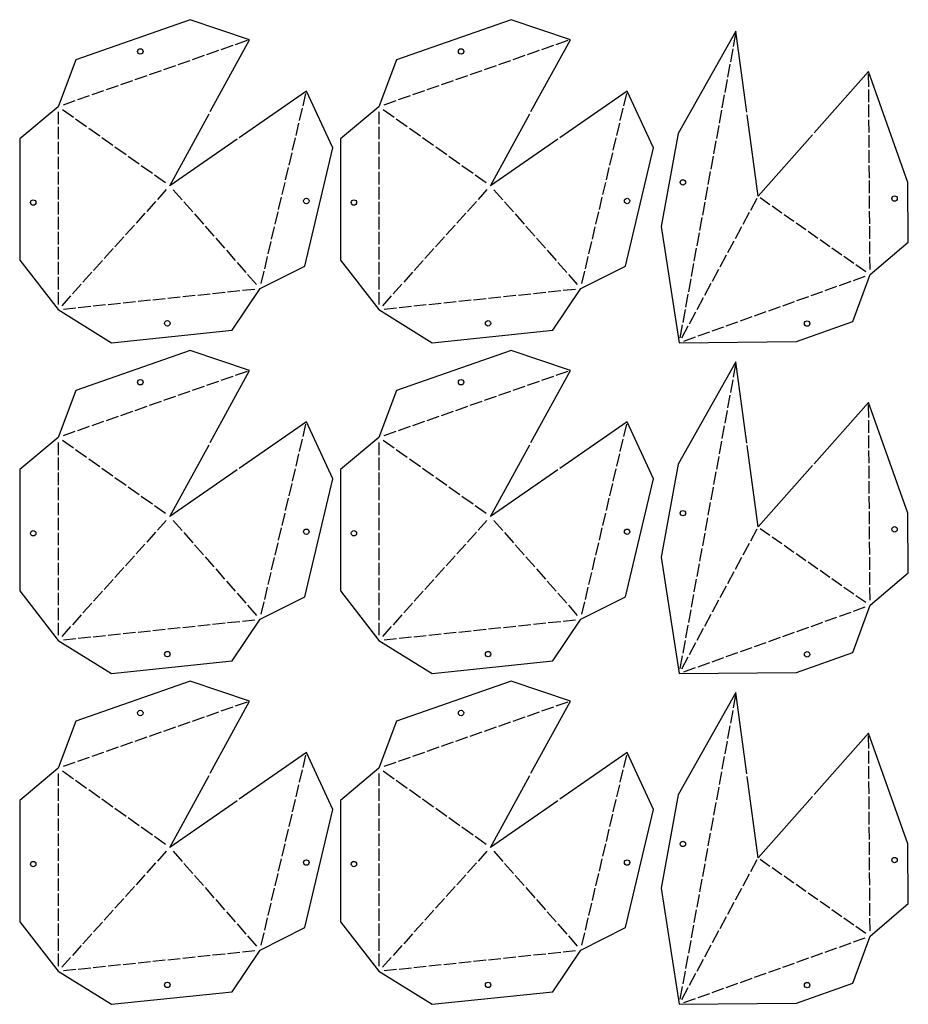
# Model space of a CAD drawing. Header units: millimetres. Extents: x 10 to 1452, y 10 to 2838.
# Tile 6 of 8: x 760 to 1452, y 1298 to 2065. Entities that reach past the tile are written whole.
import ezdxf

# ---------------------------------------------------------------- set-up
doc = ezdxf.new("R2010")
doc.units = ezdxf.units.MM
doc.layers.add('CUT', color=1, linetype='CONTINUOUS')

msp = doc.modelspace()

# ---------------------------------------------------------------- linework, layer by layer
at = {"layer": 'CUT'}
for p, q in [((936.893, 2048.75), (927.597, 2045.5)), ((1186.767, 2048.75), (1177.47, 2045.5)), ((1317.315, 2054.21), (1315.494, 2044.235)), ((914.524, 2040.929), (905.228, 2037.679)), ((925.709, 2044.84), (916.412, 2041.589)), ((1164.398, 2040.929), (1155.101, 2037.679)), ((1175.582, 2044.84), (1166.286, 2041.589)), ((1315.134, 2042.267), (1313.312, 2032.293)), ((892.156, 2033.109), (882.859, 2029.858)), ((903.34, 2037.019), (894.043, 2033.769)), ((1142.029, 2033.109), (1132.732, 2029.858)), ((1153.213, 2037.019), (1143.917, 2033.769)), ((869.787, 2025.288), (860.49, 2022.037)), ((880.971, 2029.198), (871.675, 2025.948)), ((1119.66, 2025.288), (1110.364, 2022.037)), ((1130.844, 2029.198), (1121.548, 2025.948)), ((1312.953, 2030.325), (1311.131, 2020.35)), ((847.418, 2017.467), (838.121, 2014.216)), ((858.602, 2021.377), (849.306, 2018.127)), ((1097.291, 2017.467), (1087.995, 2014.216)), ((1108.476, 2021.377), (1099.179, 2018.127)), ((1310.772, 2018.383), (1308.95, 2008.408)), ((1421.081, 2012.741), (1421.009, 2022.589)), ((825.049, 2009.646), (815.753, 2006.396)), ((836.233, 2013.556), (826.937, 2010.306)), ((1074.922, 2009.646), (1065.626, 2006.396)), ((1086.107, 2013.556), (1076.81, 2010.306)), ((1421.167, 2000.893), (1421.095, 2010.741)), ((802.68, 2001.825), (793.384, 1998.575)), ((813.865, 2005.735), (804.568, 2002.485)), ((980.413, 1997.944), (982.674, 2007.529)), ((1052.554, 2001.825), (1043.257, 1998.575)), ((1063.738, 2005.735), (1054.442, 2002.485)), ((1230.286, 1997.944), (1232.547, 2007.529)), ((1308.591, 2006.44), (1306.769, 1996.465)), ((801.487, 1988.828), (792.87, 1994.94)), ((977.693, 1986.412), (979.954, 1995.997)), ((1051.36, 1988.828), (1042.744, 1994.94)), ((1227.566, 1986.412), (1229.827, 1995.997)), ((1306.41, 1994.498), (1304.588, 1984.523)), ((1421.254, 1989.045), (1421.182, 1998.893)), ((789.61, 1993.255), (789.615, 1983.56)), ((811.735, 1981.558), (803.118, 1987.671)), ((1039.483, 1993.255), (1039.488, 1983.56)), ((1061.608, 1981.558), (1052.992, 1987.671)), ((1421.34, 1977.197), (1421.268, 1987.045)), ((789.616, 1981.56), (789.62, 1971.866)), ((821.983, 1974.289), (813.366, 1980.401)), ((974.973, 1974.88), (977.234, 1984.466)), ((1039.489, 1981.56), (1039.494, 1971.866)), ((1071.856, 1974.289), (1063.24, 1980.401)), ((1224.846, 1974.88), (1227.107, 1984.466)), ((1304.229, 1982.556), (1302.407, 1972.581)), ((832.231, 1967.02), (823.614, 1973.132)), ((972.253, 1963.348), (974.514, 1972.934)), ((1082.104, 1967.02), (1073.487, 1973.132)), ((1222.126, 1963.348), (1224.387, 1972.934)), ((1421.427, 1965.349), (1421.355, 1975.197)), ((789.621, 1969.866), (789.626, 1960.171)), ((842.479, 1959.75), (833.862, 1965.862)), ((1039.495, 1969.866), (1039.499, 1960.171)), ((1092.352, 1959.75), (1083.735, 1965.862)), ((1302.047, 1970.613), (1300.226, 1960.638)), ((1421.513, 1953.501), (1421.441, 1963.349)), ((789.627, 1958.171), (789.632, 1948.477)), ((852.727, 1952.481), (844.11, 1958.593)), ((969.533, 1951.816), (971.794, 1961.402)), ((1039.5, 1958.171), (1039.505, 1948.477)), ((1102.6, 1952.481), (1093.983, 1958.593)), ((1219.406, 1951.816), (1221.667, 1961.402)), ((1299.866, 1958.671), (1298.044, 1948.696)), ((862.974, 1945.211), (854.358, 1951.324)), ((966.813, 1940.285), (969.074, 1949.87)), ((1112.848, 1945.211), (1104.231, 1951.324)), ((1216.687, 1940.285), (1218.947, 1949.87)), ((1421.6, 1941.653), (1421.528, 1951.501)), ((789.633, 1946.477), (789.637, 1936.782)), ((873.222, 1937.942), (864.606, 1944.054)), ((1039.506, 1946.477), (1039.511, 1936.782)), ((1123.096, 1937.942), (1114.479, 1944.054)), ((1297.685, 1946.728), (1295.863, 1936.754)), ((789.638, 1934.782), (789.643, 1925.088)), ((873.808, 1932.655), (866.868, 1924.947)), ((879.128, 1932.625), (886.107, 1924.694)), ((964.093, 1928.753), (966.354, 1938.338)), ((1039.512, 1934.782), (1039.516, 1925.088)), ((1123.682, 1932.655), (1116.741, 1924.947)), ((1129.001, 1932.625), (1135.98, 1924.694)), ((1213.967, 1928.753), (1216.227, 1938.338)), ((1295.504, 1934.786), (1293.682, 1924.811)), ((1421.686, 1929.805), (1421.614, 1939.653)), ((961.373, 1917.221), (963.634, 1926.806)), ((1211.247, 1917.221), (1213.508, 1926.806)), ((1333.905, 1925.839), (1328.891, 1916.531)), ((1336.492, 1926.453), (1344.188, 1921.073)), ((1421.773, 1917.957), (1421.701, 1927.805)), ((789.644, 1923.088), (789.649, 1913.393)), ((865.53, 1923.461), (858.59, 1915.753)), ((887.428, 1923.193), (894.408, 1915.262)), ((1039.517, 1923.088), (1039.522, 1913.393)), ((1115.403, 1923.461), (1108.463, 1915.753)), ((1137.302, 1923.193), (1144.281, 1915.262)), ((1293.323, 1922.844), (1291.501, 1912.869)), ((1345.827, 1919.927), (1353.523, 1914.546)), ((789.65, 1911.393), (789.655, 1901.699)), ((857.251, 1914.266), (850.311, 1906.559)), ((895.729, 1913.761), (902.709, 1905.83)), ((958.653, 1905.689), (960.914, 1915.274)), ((1039.523, 1911.393), (1039.528, 1901.699)), ((1107.125, 1914.266), (1100.184, 1906.559)), ((1145.603, 1913.761), (1152.582, 1905.83)), ((1208.527, 1905.689), (1210.788, 1915.274)), ((1291.142, 1910.901), (1289.32, 1900.926)), ((1327.942, 1914.77), (1322.929, 1905.463)), ((1355.163, 1913.4), (1362.859, 1908.019)), ((1421.859, 1906.109), (1421.787, 1915.957)), ((848.973, 1905.072), (842.033, 1897.364)), ((904.03, 1904.329), (911.01, 1896.398)), ((955.934, 1894.157), (958.194, 1903.742)), ((1098.846, 1905.072), (1091.906, 1897.364)), ((1153.903, 1904.329), (1160.883, 1896.398)), ((1205.807, 1894.157), (1208.068, 1903.742)), ((1321.98, 1903.702), (1316.966, 1894.395)), ((1364.498, 1906.873), (1372.194, 1901.492)), ((1421.946, 1894.261), (1421.874, 1904.109)), ((789.656, 1899.699), (789.66, 1890.004)), ((840.694, 1895.878), (833.754, 1888.17)), ((912.331, 1894.897), (919.31, 1886.967)), ((1039.529, 1899.699), (1039.534, 1890.004)), ((1090.568, 1895.878), (1083.627, 1888.17)), ((1162.204, 1894.897), (1169.184, 1886.967)), ((1288.961, 1898.959), (1287.139, 1888.984)), ((1373.833, 1900.346), (1381.529, 1894.965)), ((789.661, 1888.004), (789.666, 1878.31)), ((832.416, 1886.684), (825.476, 1878.976)), ((953.214, 1882.625), (955.474, 1892.21)), ((1039.535, 1888.004), (1039.539, 1878.31)), ((1082.289, 1886.684), (1075.349, 1878.976)), ((1203.087, 1882.625), (1205.348, 1892.21)), ((1286.779, 1887.017), (1284.958, 1877.042)), ((1316.018, 1892.634), (1311.004, 1883.326)), ((1383.168, 1893.819), (1390.864, 1888.438)), ((1392.503, 1887.292), (1400.199, 1881.911)), ((1422.032, 1882.413), (1421.96, 1892.261)), ((920.632, 1885.465), (927.611, 1877.535)), ((950.494, 1871.093), (952.754, 1880.679)), ((1170.505, 1885.465), (1177.485, 1877.535)), ((1200.367, 1871.093), (1202.628, 1880.679)), ((1310.055, 1881.565), (1305.042, 1872.258)), ((1401.838, 1880.765), (1409.534, 1875.384)), ((1422.119, 1870.565), (1422.047, 1880.413)), ((789.667, 1876.31), (789.672, 1866.615)), ((824.137, 1877.49), (817.197, 1869.782)), ((928.933, 1876.033), (935.912, 1868.103)), ((1039.54, 1876.31), (1039.545, 1866.615)), ((1074.011, 1877.49), (1067.07, 1869.782)), ((1178.806, 1876.033), (1185.785, 1868.103)), ((1284.598, 1875.074), (1282.776, 1865.099)), ((1411.174, 1874.238), (1418.87, 1868.857)), ((789.673, 1864.615), (789.677, 1854.921)), ((815.859, 1868.295), (808.919, 1860.587)), ((937.233, 1866.601), (944.213, 1858.671)), ((947.774, 1859.561), (950.035, 1869.147)), ((1039.546, 1864.615), (1039.551, 1854.921)), ((1065.732, 1868.295), (1058.792, 1860.587)), ((1187.107, 1866.601), (1194.086, 1858.671)), ((1197.647, 1859.561), (1199.908, 1869.147)), ((1304.093, 1870.497), (1299.079, 1861.19)), ((1409.252, 1861.958), (1418.381, 1865.22)), ((807.58, 1859.101), (800.64, 1851.393)), ((1057.454, 1859.101), (1050.513, 1851.393)), ((1282.417, 1863.132), (1280.595, 1853.157)), ((1298.131, 1859.429), (1293.117, 1850.121)), ((1387.226, 1854.088), (1396.356, 1857.35)), ((1398.239, 1858.023), (1407.368, 1861.285)), ((789.678, 1852.921), (789.683, 1843.226)), ((799.302, 1849.907), (792.362, 1842.199)), ((875.08, 1848.16), (884.722, 1849.168)), ((886.711, 1849.376), (896.353, 1850.385)), ((898.342, 1850.593), (907.984, 1851.602)), ((909.973, 1851.81), (919.615, 1852.819)), ((921.604, 1853.027), (931.246, 1854.035)), ((933.235, 1854.243), (942.877, 1855.252)), ((1039.552, 1852.921), (1039.556, 1843.226)), ((1049.175, 1849.907), (1042.235, 1842.199)), ((1124.954, 1848.16), (1134.596, 1849.168)), ((1136.585, 1849.376), (1146.227, 1850.385)), ((1148.216, 1850.593), (1157.858, 1851.602)), ((1159.847, 1851.81), (1169.489, 1852.819)), ((1171.478, 1853.027), (1181.12, 1854.035)), ((1183.109, 1854.243), (1192.751, 1855.252)), ((1280.236, 1851.189), (1278.414, 1841.215)), ((1292.169, 1848.361), (1287.155, 1839.053)), ((1365.201, 1846.219), (1374.33, 1849.481)), ((1376.214, 1850.154), (1385.343, 1853.415)), ((793.663, 1839.643), (803.305, 1840.651)), ((805.294, 1840.859), (814.936, 1841.868)), ((816.925, 1842.076), (826.567, 1843.085)), ((828.556, 1843.293), (838.198, 1844.301)), ((840.187, 1844.51), (849.829, 1845.518)), ((851.818, 1845.726), (861.46, 1846.735)), ((863.449, 1846.943), (873.091, 1847.952)), ((1043.537, 1839.643), (1053.179, 1840.651)), ((1055.168, 1840.859), (1064.81, 1841.868)), ((1066.799, 1842.076), (1076.441, 1843.085)), ((1078.43, 1843.293), (1088.072, 1844.301)), ((1090.061, 1844.51), (1099.703, 1845.518)), ((1101.692, 1845.726), (1111.334, 1846.735)), ((1113.323, 1846.943), (1122.965, 1847.952)), ((1343.176, 1838.349), (1352.305, 1841.611)), ((1354.189, 1842.284), (1363.318, 1845.546)), ((1278.055, 1839.247), (1276.233, 1829.272)), ((1286.206, 1837.292), (1281.192, 1827.985)), ((1321.151, 1830.48), (1330.28, 1833.742)), ((1332.163, 1834.415), (1341.292, 1837.676)), ((1275.874, 1827.305), (1274.052, 1817.33)), ((1280.244, 1826.224), (1275.23, 1816.916)), ((1299.125, 1822.61), (1308.255, 1825.872)), ((1310.138, 1826.545), (1319.267, 1829.807)), ((1277.1, 1814.741), (1286.229, 1818.003)), ((1288.113, 1818.676), (1297.242, 1821.937)), ((1317.315, 1796.582), (1315.494, 1786.607)), ((925.709, 1787.212), (916.412, 1783.962)), ((936.893, 1791.122), (927.597, 1787.872)), ((1175.582, 1787.212), (1166.286, 1783.962)), ((1186.767, 1791.122), (1177.47, 1787.872)), ((903.34, 1779.391), (894.043, 1776.141)), ((914.524, 1783.302), (905.228, 1780.051)), ((1153.213, 1779.391), (1143.917, 1776.141)), ((1164.398, 1783.302), (1155.101, 1780.051)), ((1315.134, 1784.64), (1313.312, 1774.665)), ((880.971, 1771.57), (871.675, 1768.32)), ((892.156, 1775.481), (882.859, 1772.23)), ((1130.844, 1771.57), (1121.548, 1768.32)), ((1142.029, 1775.481), (1132.732, 1772.23)), ((1312.953, 1772.697), (1311.131, 1762.722)), ((869.787, 1767.66), (860.49, 1764.409)), ((1119.66, 1767.66), (1110.364, 1764.409)), ((1421.081, 1755.113), (1421.009, 1764.962)), ((847.418, 1759.839), (838.121, 1756.589)), ((858.602, 1763.749), (849.306, 1760.499)), ((1097.291, 1759.839), (1087.995, 1756.589)), ((1108.476, 1763.749), (1099.179, 1760.499)), ((1310.772, 1760.755), (1308.95, 1750.78)), ((825.049, 1752.018), (815.753, 1748.768)), ((836.233, 1755.929), (826.937, 1752.678)), ((980.413, 1740.316), (982.674, 1749.902)), ((1074.922, 1752.018), (1065.626, 1748.768)), ((1086.107, 1755.929), (1076.81, 1752.678)), ((1230.286, 1740.316), (1232.547, 1749.902)), ((1308.591, 1748.813), (1306.769, 1738.838)), ((1421.167, 1743.265), (1421.095, 1753.114)), ((802.68, 1744.197), (793.384, 1740.947)), ((813.865, 1748.108), (804.568, 1744.857)), ((1052.554, 1744.197), (1043.257, 1740.947)), ((1063.738, 1748.108), (1054.442, 1744.857)), ((1421.254, 1731.417), (1421.182, 1741.266)), ((789.61, 1735.627), (789.615, 1725.932)), ((801.487, 1731.2), (792.87, 1737.312)), ((977.693, 1728.784), (979.954, 1738.37)), ((1039.483, 1735.627), (1039.488, 1725.932)), ((1051.36, 1731.2), (1042.744, 1737.312)), ((1227.566, 1728.784), (1229.827, 1738.37)), ((1306.41, 1736.87), (1304.588, 1726.895)), ((811.735, 1723.931), (803.118, 1730.043)), ((974.973, 1717.252), (977.234, 1726.838)), ((1061.608, 1723.931), (1052.992, 1730.043)), ((1224.846, 1717.252), (1227.107, 1726.838)), ((1421.34, 1719.569), (1421.268, 1729.418)), ((789.616, 1723.932), (789.62, 1714.238)), ((821.983, 1716.661), (813.366, 1722.773)), ((1039.489, 1723.932), (1039.494, 1714.238)), ((1071.856, 1716.661), (1063.24, 1722.773)), ((1304.229, 1724.928), (1302.407, 1714.953)), ((789.621, 1712.238), (789.626, 1702.543)), ((832.231, 1709.392), (823.614, 1715.504)), ((972.253, 1705.721), (974.514, 1715.306)), ((1039.495, 1712.238), (1039.499, 1702.543)), ((1082.104, 1709.392), (1073.487, 1715.504)), ((1222.126, 1705.721), (1224.387, 1715.306)), ((1302.047, 1712.985), (1300.226, 1703.01)), ((1421.427, 1707.721), (1421.355, 1717.57)), ((842.479, 1702.122), (833.862, 1708.235)), ((969.533, 1694.189), (971.794, 1703.774)), ((1092.352, 1702.122), (1083.735, 1708.235)), ((1219.406, 1694.189), (1221.667, 1703.774)), ((1421.513, 1695.873), (1421.441, 1705.722)), ((789.627, 1700.543), (789.632, 1690.849)), ((852.727, 1694.853), (844.11, 1700.965)), ((1039.5, 1700.543), (1039.505, 1690.849)), ((1102.6, 1694.853), (1093.983, 1700.965)), ((1299.866, 1701.043), (1298.044, 1691.068)), ((789.633, 1688.849), (789.637, 1679.154)), ((862.974, 1687.583), (854.358, 1693.696)), ((966.813, 1682.657), (969.074, 1692.242)), ((1039.506, 1688.849), (1039.511, 1679.154)), ((1112.848, 1687.583), (1104.231, 1693.696)), ((1216.687, 1682.657), (1218.947, 1692.242)), ((1297.685, 1689.101), (1295.863, 1679.126)), ((1421.6, 1684.025), (1421.528, 1693.874)), ((873.222, 1680.314), (864.606, 1686.426)), ((964.093, 1671.125), (966.354, 1680.71)), ((1123.096, 1680.314), (1114.479, 1686.426)), ((1213.967, 1671.125), (1216.227, 1680.71)), ((1421.686, 1672.177), (1421.614, 1682.026)), ((789.638, 1677.154), (789.643, 1667.46)), ((873.808, 1675.027), (866.868, 1667.319)), ((879.128, 1674.997), (886.107, 1667.066)), ((1039.512, 1677.154), (1039.516, 1667.46)), ((1123.682, 1675.027), (1116.741, 1667.319)), ((1129.001, 1674.997), (1135.98, 1667.066)), ((1295.504, 1677.158), (1293.682, 1667.183)), ((789.644, 1665.46), (789.649, 1655.765)), ((865.53, 1665.833), (858.59, 1658.125)), ((887.428, 1665.565), (894.408, 1657.634)), ((961.373, 1659.593), (963.634, 1669.178)), ((1039.517, 1665.46), (1039.522, 1655.765)), ((1115.403, 1665.833), (1108.463, 1658.125)), ((1137.302, 1665.565), (1144.281, 1657.634)), ((1211.247, 1659.593), (1213.508, 1669.178)), ((1293.323, 1665.216), (1291.501, 1655.241)), ((1333.905, 1668.211), (1328.891, 1658.903)), ((1336.492, 1668.826), (1344.188, 1663.445)), ((1421.773, 1660.329), (1421.701, 1670.178)), ((857.251, 1656.639), (850.311, 1648.931)), ((958.653, 1648.061), (960.914, 1657.646)), ((1107.125, 1656.639), (1100.184, 1648.931)), ((1208.527, 1648.061), (1210.788, 1657.646)), ((1327.942, 1657.143), (1322.929, 1647.835)), ((1345.827, 1662.299), (1353.523, 1656.918)), ((1421.859, 1648.481), (1421.787, 1658.33)), ((789.65, 1653.765), (789.655, 1644.071)), ((895.729, 1656.133), (902.709, 1648.203)), ((1039.523, 1653.765), (1039.528, 1644.071)), ((1145.603, 1656.133), (1152.582, 1648.203)), ((1291.142, 1653.274), (1289.32, 1643.299)), ((1355.163, 1655.772), (1362.859, 1650.391)), ((1364.498, 1649.245), (1372.194, 1643.864)), ((789.656, 1642.071), (789.66, 1632.376)), ((848.973, 1647.444), (842.033, 1639.736)), ((904.03, 1646.701), (911.01, 1638.771)), ((955.934, 1636.529), (958.194, 1646.114)), ((1039.529, 1642.071), (1039.534, 1632.376)), ((1098.846, 1647.444), (1091.906, 1639.736)), ((1153.903, 1646.701), (1160.883, 1638.771)), ((1205.807, 1636.529), (1208.068, 1646.114)), ((1288.961, 1641.331), (1287.139, 1631.356)), ((1321.98, 1646.074), (1316.966, 1636.767)), ((1373.833, 1642.718), (1381.529, 1637.337)), ((1421.946, 1636.633), (1421.874, 1646.482)), ((840.694, 1638.25), (833.754, 1630.542)), ((912.331, 1637.269), (919.31, 1629.339)), ((953.214, 1624.997), (955.474, 1634.583)), ((1090.568, 1638.25), (1083.627, 1630.542)), ((1162.204, 1637.269), (1169.184, 1629.339)), ((1203.087, 1624.997), (1205.348, 1634.583)), ((1316.018, 1635.006), (1311.004, 1625.698)), ((1383.168, 1636.191), (1390.864, 1630.81)), ((1422.032, 1624.785), (1421.96, 1634.634)), ((789.661, 1630.376), (789.666, 1620.682)), ((832.416, 1629.056), (825.476, 1621.348)), ((920.632, 1627.837), (927.611, 1619.907)), ((1039.535, 1630.376), (1039.539, 1620.682)), ((1082.289, 1629.056), (1075.349, 1621.348)), ((1170.505, 1627.837), (1177.485, 1619.907)), ((1286.779, 1629.389), (1284.958, 1619.414)), ((1392.503, 1629.664), (1400.199, 1624.283)), ((789.667, 1618.682), (789.672, 1608.988)), ((824.137, 1619.862), (817.197, 1612.154)), ((928.933, 1618.405), (935.912, 1610.475)), ((950.494, 1613.465), (952.754, 1623.051)), ((1039.54, 1618.682), (1039.545, 1608.988)), ((1074.011, 1619.862), (1067.07, 1612.154)), ((1178.806, 1618.405), (1185.785, 1610.475)), ((1200.367, 1613.465), (1202.628, 1623.051)), ((1310.055, 1623.938), (1305.042, 1614.63)), ((1401.838, 1623.137), (1409.534, 1617.757)), ((1422.119, 1612.937), (1422.047, 1622.786)), ((815.859, 1610.668), (808.919, 1602.96)), ((947.774, 1601.933), (950.035, 1611.519)), ((1065.732, 1610.668), (1058.792, 1602.96)), ((1197.647, 1601.933), (1199.908, 1611.519)), ((1284.598, 1617.446), (1282.776, 1607.471)), ((1304.093, 1612.869), (1299.079, 1603.562)), ((1411.174, 1616.61), (1418.87, 1611.23)), ((789.673, 1606.988), (789.677, 1597.293)), ((937.233, 1608.974), (944.213, 1601.043)), ((1039.546, 1606.988), (1039.551, 1597.293)), ((1187.107, 1608.974), (1194.086, 1601.043)), ((1282.417, 1605.504), (1280.595, 1595.529)), ((1398.239, 1600.395), (1407.368, 1603.657)), ((1409.252, 1604.33), (1418.381, 1607.592)), ((789.678, 1595.293), (789.683, 1585.599)), ((807.58, 1601.473), (800.64, 1593.765)), ((909.973, 1594.182), (919.615, 1595.191)), ((921.604, 1595.399), (931.246, 1596.407)), ((933.235, 1596.615), (942.877, 1597.624)), ((1039.552, 1595.293), (1039.556, 1585.599)), ((1057.454, 1601.473), (1050.513, 1593.765)), ((1159.847, 1594.182), (1169.489, 1595.191)), ((1171.478, 1595.399), (1181.12, 1596.407)), ((1183.109, 1596.615), (1192.751, 1597.624)), ((1298.131, 1601.801), (1293.117, 1592.494)), ((1376.214, 1592.526), (1385.343, 1595.787)), ((1387.226, 1596.46), (1396.356, 1599.722)), ((799.302, 1592.279), (792.362, 1584.571)), ((840.187, 1586.882), (849.829, 1587.89)), ((851.818, 1588.098), (861.46, 1589.107)), ((863.449, 1589.315), (873.091, 1590.324)), ((875.08, 1590.532), (884.722, 1591.54)), ((886.711, 1591.749), (896.353, 1592.757)), ((898.342, 1592.965), (907.984, 1593.974)), ((1049.175, 1592.279), (1042.235, 1584.571)), ((1090.061, 1586.882), (1099.703, 1587.89)), ((1101.692, 1588.098), (1111.334, 1589.107)), ((1113.323, 1589.315), (1122.965, 1590.324)), ((1124.954, 1590.532), (1134.596, 1591.54)), ((1136.585, 1591.749), (1146.227, 1592.757)), ((1148.216, 1592.965), (1157.858, 1593.974)), ((1280.236, 1593.562), (1278.414, 1583.587)), ((1292.169, 1590.733), (1287.155, 1581.425)), ((1354.189, 1584.656), (1363.318, 1587.918)), ((1365.201, 1588.591), (1374.33, 1591.853)), ((793.663, 1582.015), (803.305, 1583.023)), ((805.294, 1583.232), (814.936, 1584.24)), ((816.925, 1584.448), (826.567, 1585.457)), ((828.556, 1585.665), (838.198, 1586.674)), ((1043.537, 1582.015), (1053.179, 1583.023)), ((1055.168, 1583.232), (1064.81, 1584.24)), ((1066.799, 1584.448), (1076.441, 1585.457)), ((1078.43, 1585.665), (1088.072, 1586.674)), ((1278.055, 1581.619), (1276.233, 1571.644)), ((1332.163, 1576.787), (1341.292, 1580.048)), ((1343.176, 1580.721), (1352.305, 1583.983)), ((1286.206, 1579.664), (1281.192, 1570.357)), ((1310.138, 1568.917), (1319.267, 1572.179)), ((1321.151, 1572.852), (1330.28, 1576.114)), ((1275.874, 1569.677), (1274.052, 1559.702)), ((1280.244, 1568.596), (1275.23, 1559.289)), ((1299.125, 1564.982), (1308.255, 1568.244)), ((1277.1, 1557.113), (1286.229, 1560.375)), ((1288.113, 1561.048), (1297.242, 1564.309)), ((1317.315, 1538.954), (1315.494, 1528.979)), ((925.709, 1529.584), (916.412, 1526.334)), ((936.893, 1533.495), (927.597, 1530.244)), ((1175.582, 1529.584), (1166.286, 1526.334)), ((1186.767, 1533.495), (1177.47, 1530.244)), ((1315.134, 1527.012), (1313.312, 1517.037)), ((903.34, 1521.763), (894.043, 1518.513)), ((914.524, 1525.674), (905.228, 1522.423)), ((1153.213, 1521.763), (1143.917, 1518.513)), ((1164.398, 1525.674), (1155.101, 1522.423)), ((880.971, 1513.942), (871.675, 1510.692)), ((892.156, 1517.853), (882.859, 1514.602)), ((1130.844, 1513.942), (1121.548, 1510.692)), ((1142.029, 1517.853), (1132.732, 1514.602)), ((1312.953, 1515.069), (1311.131, 1505.095)), ((858.602, 1506.122), (849.306, 1502.871)), ((869.787, 1510.032), (860.49, 1506.782)), ((1108.476, 1506.122), (1099.179, 1502.871)), ((1119.66, 1510.032), (1110.364, 1506.782)), ((1310.772, 1503.127), (1308.95, 1493.152)), ((1421.081, 1497.486), (1421.009, 1507.334)), ((836.233, 1498.301), (826.937, 1495.05)), ((847.418, 1502.211), (838.121, 1498.961)), ((1086.107, 1498.301), (1076.81, 1495.05)), ((1097.291, 1502.211), (1087.995, 1498.961)), ((1421.167, 1485.638), (1421.095, 1495.486)), ((813.865, 1490.48), (804.568, 1487.229)), ((825.049, 1494.39), (815.753, 1491.14)), ((980.413, 1482.688), (982.674, 1492.274)), ((1063.738, 1490.48), (1054.442, 1487.229)), ((1074.922, 1494.39), (1065.626, 1491.14)), ((1230.286, 1482.688), (1232.547, 1492.274)), ((1308.591, 1491.185), (1306.769, 1481.21)), ((802.68, 1486.569), (793.384, 1483.319)), ((977.693, 1471.156), (979.954, 1480.742)), ((1052.554, 1486.569), (1043.257, 1483.319)), ((1227.566, 1471.156), (1229.827, 1480.742)), ((1421.254, 1473.79), (1421.182, 1483.638)), ((789.61, 1477.999), (789.615, 1468.304)), ((801.487, 1473.572), (792.87, 1479.685)), ((1039.483, 1477.999), (1039.488, 1468.304)), ((1051.36, 1473.572), (1042.744, 1479.685)), ((1306.41, 1479.242), (1304.588, 1469.267)), ((789.616, 1466.304), (789.62, 1456.61)), ((811.735, 1466.303), (803.118, 1472.415)), ((821.983, 1459.033), (813.366, 1465.146)), ((974.973, 1459.625), (977.234, 1469.21)), ((1039.489, 1466.304), (1039.494, 1456.61)), ((1061.608, 1466.303), (1052.992, 1472.415)), ((1071.856, 1459.033), (1063.24, 1465.146)), ((1224.846, 1459.625), (1227.107, 1469.21)), ((1304.229, 1467.3), (1302.407, 1457.325)), ((1421.34, 1461.942), (1421.268, 1471.79)), ((832.231, 1451.764), (823.614, 1457.876)), ((972.253, 1448.093), (974.514, 1457.678)), ((1082.104, 1451.764), (1073.487, 1457.876)), ((1222.126, 1448.093), (1224.387, 1457.678)), ((1421.427, 1450.094), (1421.355, 1459.942)), ((789.621, 1454.61), (789.626, 1444.915)), ((842.479, 1444.494), (833.862, 1450.607)), ((1039.495, 1454.61), (1039.499, 1444.915)), ((1092.352, 1444.494), (1083.735, 1450.607)), ((1302.047, 1455.358), (1300.226, 1445.383)), ((789.627, 1442.915), (789.632, 1433.221)), ((852.727, 1437.225), (844.11, 1443.337)), ((969.533, 1436.561), (971.794, 1446.146)), ((1039.5, 1442.915), (1039.505, 1433.221)), ((1102.6, 1437.225), (1093.983, 1443.337)), ((1219.406, 1436.561), (1221.667, 1446.146)), ((1299.866, 1443.415), (1298.044, 1433.44)), ((1421.513, 1438.246), (1421.441, 1448.094)), ((862.974, 1429.956), (854.358, 1436.068)), ((966.813, 1425.029), (969.074, 1434.614)), ((1112.848, 1429.956), (1104.231, 1436.068)), ((1216.687, 1425.029), (1218.947, 1434.614)), ((1421.6, 1426.398), (1421.528, 1436.246)), ((789.633, 1431.221), (789.637, 1421.527)), ((873.222, 1422.686), (864.606, 1428.798)), ((1039.506, 1431.221), (1039.511, 1421.527)), ((1123.096, 1422.686), (1114.479, 1428.798)), ((1297.685, 1431.473), (1295.863, 1421.498)), ((789.638, 1419.527), (789.643, 1409.832)), ((964.093, 1413.497), (966.354, 1423.082)), ((1039.512, 1419.527), (1039.516, 1409.832)), ((1213.967, 1413.497), (1216.227, 1423.082)), ((1295.504, 1419.53), (1293.682, 1409.556)), ((1421.686, 1414.55), (1421.614, 1424.398)), ((873.808, 1417.399), (866.868, 1409.691)), ((879.128, 1417.369), (886.107, 1409.438)), ((961.373, 1401.965), (963.634, 1411.55)), ((1123.682, 1417.399), (1116.741, 1409.691)), ((1129.001, 1417.369), (1135.98, 1409.438)), ((1211.247, 1401.965), (1213.508, 1411.55)), ((1336.492, 1411.198), (1344.188, 1405.817)), ((1421.773, 1402.702), (1421.701, 1412.55)), ((789.644, 1407.832), (789.649, 1398.138)), ((865.53, 1408.205), (858.59, 1400.497)), ((887.428, 1407.937), (894.408, 1400.007)), ((1039.517, 1407.832), (1039.522, 1398.138)), ((1115.403, 1408.205), (1108.463, 1400.497)), ((1137.302, 1407.937), (1144.281, 1400.007)), ((1293.323, 1407.588), (1291.501, 1397.613)), ((1333.905, 1410.583), (1328.891, 1401.275)), ((1345.827, 1404.671), (1353.523, 1399.29)), ((789.65, 1396.138), (789.655, 1386.443)), ((857.251, 1399.011), (850.311, 1391.303)), ((895.729, 1398.505), (902.709, 1390.575)), ((958.653, 1390.433), (960.914, 1400.019)), ((1039.523, 1396.138), (1039.528, 1386.443)), ((1107.125, 1399.011), (1100.184, 1391.303)), ((1145.603, 1398.505), (1152.582, 1390.575)), ((1208.527, 1390.433), (1210.788, 1400.019)), ((1327.942, 1399.515), (1322.929, 1390.207)), ((1355.163, 1398.144), (1362.859, 1392.763)), ((1421.859, 1390.854), (1421.787, 1400.702)), ((848.973, 1389.817), (842.033, 1382.109)), ((904.03, 1389.073), (911.01, 1381.143)), ((955.934, 1378.901), (958.194, 1388.487)), ((1098.846, 1389.817), (1091.906, 1382.109)), ((1153.903, 1389.073), (1160.883, 1381.143)), ((1205.807, 1378.901), (1208.068, 1388.487)), ((1291.142, 1395.646), (1289.32, 1385.671)), ((1321.98, 1388.446), (1316.966, 1379.139)), ((1364.498, 1391.617), (1372.194, 1386.236)), ((1421.946, 1379.006), (1421.874, 1388.854)), ((789.656, 1384.443), (789.66, 1374.749)), ((840.694, 1380.622), (833.754, 1372.914)), ((1039.529, 1384.443), (1039.534, 1374.749)), ((1090.568, 1380.622), (1083.627, 1372.914)), ((1288.961, 1383.703), (1287.139, 1373.728)), ((1373.833, 1385.09), (1381.529, 1379.709)), ((789.661, 1372.749), (789.666, 1363.054)), ((912.331, 1379.641), (919.31, 1371.711)), ((953.214, 1367.369), (955.474, 1376.955)), ((1039.535, 1372.749), (1039.539, 1363.054)), ((1162.204, 1379.641), (1169.184, 1371.711)), ((1203.087, 1367.369), (1205.348, 1376.955)), ((1316.018, 1377.378), (1311.004, 1368.071)), ((1383.168, 1378.563), (1390.864, 1373.182)), ((1422.032, 1367.158), (1421.96, 1377.006)), ((832.416, 1371.428), (825.476, 1363.72)), ((920.632, 1370.21), (927.611, 1362.279)), ((950.494, 1355.838), (952.754, 1365.423)), ((1082.289, 1371.428), (1075.349, 1363.72)), ((1170.505, 1370.21), (1177.485, 1362.279)), ((1200.367, 1355.838), (1202.628, 1365.423)), ((1286.779, 1371.761), (1284.958, 1361.786)), ((1310.055, 1366.31), (1305.042, 1357.002)), ((1392.503, 1372.036), (1400.199, 1366.656)), ((1401.838, 1365.51), (1409.534, 1360.129)), ((1422.119, 1355.31), (1422.047, 1365.158)), ((789.667, 1361.054), (789.672, 1351.36)), ((824.137, 1362.234), (817.197, 1354.526)), ((928.933, 1360.778), (935.912, 1352.847)), ((1039.54, 1361.054), (1039.545, 1351.36)), ((1074.011, 1362.234), (1067.07, 1354.526)), ((1178.806, 1360.778), (1185.785, 1352.847)), ((1284.598, 1359.819), (1282.776, 1349.844)), ((1411.174, 1358.983), (1418.87, 1353.602)), ((815.859, 1353.04), (808.919, 1345.332)), ((937.233, 1351.346), (944.213, 1343.415)), ((947.774, 1344.306), (950.035, 1353.891)), ((1065.732, 1353.04), (1058.792, 1345.332)), ((1187.107, 1351.346), (1194.086, 1343.415)), ((1197.647, 1344.306), (1199.908, 1353.891)), ((1304.093, 1355.241), (1299.079, 1345.934)), ((1409.252, 1346.702), (1418.381, 1349.964)), ((789.673, 1349.36), (789.677, 1339.665)), ((807.58, 1343.845), (800.64, 1336.138)), ((1039.546, 1349.36), (1039.551, 1339.665)), ((1057.454, 1343.845), (1050.513, 1336.138)), ((1282.417, 1347.876), (1280.595, 1337.901)), ((1298.131, 1344.173), (1293.117, 1334.866)), ((1387.226, 1338.833), (1396.356, 1342.094)), ((1398.239, 1342.767), (1407.368, 1346.029)), ((789.678, 1337.665), (789.683, 1327.971)), ((799.302, 1334.651), (792.362, 1326.943)), ((886.711, 1334.121), (896.353, 1335.129)), ((898.342, 1335.337), (907.984, 1336.346)), ((909.973, 1336.554), (919.615, 1337.563)), ((921.604, 1337.771), (931.246, 1338.78)), ((933.235, 1338.988), (942.877, 1339.996)), ((1039.552, 1337.665), (1039.556, 1327.971)), ((1049.175, 1334.651), (1042.235, 1326.943)), ((1136.585, 1334.121), (1146.227, 1335.129)), ((1148.216, 1335.337), (1157.858, 1336.346)), ((1159.847, 1336.554), (1169.489, 1337.563)), ((1171.478, 1337.771), (1181.12, 1338.78)), ((1183.109, 1338.988), (1192.751, 1339.996)), ((1280.236, 1335.934), (1278.414, 1325.959)), ((1376.214, 1334.898), (1385.343, 1338.16)), ((816.925, 1326.82), (826.567, 1327.829)), ((828.556, 1328.037), (838.198, 1329.046)), ((840.187, 1329.254), (849.829, 1330.262)), ((851.818, 1330.471), (861.46, 1331.479)), ((863.449, 1331.687), (873.091, 1332.696)), ((875.08, 1332.904), (884.722, 1333.913)), ((1066.799, 1326.82), (1076.441, 1327.829)), ((1078.43, 1328.037), (1088.072, 1329.046)), ((1090.061, 1329.254), (1099.703, 1330.262)), ((1101.692, 1330.471), (1111.334, 1331.479)), ((1113.323, 1331.687), (1122.965, 1332.696)), ((1124.954, 1332.904), (1134.596, 1333.913)), ((1292.169, 1333.105), (1287.155, 1323.797)), ((1354.189, 1327.028), (1363.318, 1330.29)), ((1365.201, 1330.963), (1374.33, 1334.225)), ((793.663, 1324.387), (803.305, 1325.396)), ((805.294, 1325.604), (814.936, 1326.612)), ((1043.537, 1324.387), (1053.179, 1325.396)), ((1055.168, 1325.604), (1064.81, 1326.612)), ((1278.055, 1323.991), (1276.233, 1314.017)), ((1286.206, 1322.037), (1281.192, 1312.729)), ((1332.163, 1319.159), (1341.292, 1322.421)), ((1343.176, 1323.094), (1352.305, 1326.355)), ((1275.874, 1312.049), (1274.052, 1302.074)), ((1310.138, 1311.289), (1319.267, 1314.551)), ((1321.151, 1315.224), (1330.28, 1318.486)), ((1280.244, 1310.968), (1275.23, 1301.661)), ((1288.113, 1303.42), (1297.242, 1306.682)), ((1299.125, 1307.355), (1308.255, 1310.616)), ((1277.1, 1299.485), (1286.229, 1302.747))]:
    msp.add_line(p, q, dxfattribs=at)
for points in [[(908.113, 1993.396), (938.781, 2049.41), (892.537, 2065.023), (803.306, 2033.825), (789.608, 1997.255), (759.62, 1972.24), (759.666, 1877.712), (789.685, 1839.226), (831.097, 1813.395), (925.112, 1823.23), (946.855, 1855.668), (981.793, 1873.114), (1003.493, 1965.117), (983.133, 2009.476), (930.631, 1973.121)], [(1157.987, 1993.396), (1188.654, 2049.41), (1142.411, 2065.023), (1053.179, 2033.825), (1039.481, 1997.255), (1009.493, 1972.24), (1009.54, 1877.712), (1039.558, 1839.226), (1080.971, 1813.395), (1174.986, 1823.23), (1196.729, 1855.668), (1231.667, 1873.114), (1253.367, 1965.117), (1233.006, 2009.476), (1180.504, 1973.121)], [(1326.131, 1992.88), (1317.675, 2056.177), (1272.618, 1976.452), (1259.367, 1903.9), (1273.333, 1813.395), (1364.906, 1814.256), (1408.699, 1829.903), (1422.148, 1866.565), (1451.965, 1891.784), (1451.625, 1938.287), (1420.994, 2024.589), (1378.588, 1976.842)], [(928.987, 1971.982), (876.485, 1935.627), (907.153, 1991.642)], [(1178.86, 1971.982), (1126.358, 1935.627), (1157.026, 1991.642)], [(1377.26, 1975.347), (1334.853, 1927.599), (1326.396, 1990.897)], [(908.113, 1735.768), (938.781, 1791.783), (892.537, 1807.395), (803.306, 1776.197), (789.608, 1739.627), (759.62, 1714.612), (759.666, 1620.084), (789.685, 1581.599), (831.097, 1555.767), (925.112, 1565.602), (946.855, 1598.04), (981.793, 1615.486), (1003.493, 1707.489), (983.133, 1751.848), (930.631, 1715.493)], [(1157.987, 1735.768), (1188.654, 1791.783), (1142.411, 1807.395), (1053.179, 1776.197), (1039.481, 1739.627), (1009.493, 1714.612), (1009.54, 1620.084), (1039.558, 1581.599), (1080.971, 1555.767), (1174.986, 1565.602), (1196.729, 1598.04), (1231.667, 1615.486), (1253.367, 1707.489), (1233.006, 1751.848), (1180.504, 1715.493)], [(1326.131, 1735.252), (1317.675, 1798.549), (1272.618, 1718.824), (1259.367, 1646.273), (1273.333, 1555.767), (1364.906, 1556.628), (1408.699, 1572.275), (1422.148, 1608.938), (1451.965, 1634.156), (1451.625, 1680.659), (1420.994, 1766.961), (1378.588, 1719.214)], [(928.987, 1714.355), (876.485, 1678), (907.153, 1734.014)], [(1178.86, 1714.355), (1126.358, 1678), (1157.026, 1734.014)], [(1377.26, 1717.719), (1334.853, 1669.972), (1326.396, 1733.269)], [(908.113, 1478.14), (938.781, 1534.155), (892.537, 1549.767), (803.306, 1518.569), (789.608, 1481.999), (759.62, 1456.984), (759.666, 1362.456), (789.685, 1323.971), (831.097, 1298.139), (925.112, 1307.974), (946.855, 1340.412), (981.793, 1357.858), (1003.493, 1449.862), (983.133, 1494.22), (930.631, 1457.865)], [(1157.987, 1478.14), (1188.654, 1534.155), (1142.411, 1549.767), (1053.179, 1518.569), (1039.481, 1481.999), (1009.493, 1456.984), (1009.54, 1362.456), (1039.558, 1323.971), (1080.971, 1298.139), (1174.986, 1307.974), (1196.729, 1340.412), (1231.667, 1357.858), (1253.367, 1449.862), (1233.006, 1494.22), (1180.504, 1457.865)], [(1326.131, 1477.624), (1317.675, 1540.922), (1272.618, 1461.196), (1259.367, 1388.645), (1273.333, 1298.139), (1364.906, 1299), (1408.699, 1314.647), (1422.148, 1351.31), (1451.965, 1376.528), (1451.625, 1423.031), (1420.994, 1509.334), (1378.588, 1461.586)], [(928.987, 1456.727), (876.485, 1420.372), (907.153, 1476.386)], [(1178.86, 1456.727), (1126.358, 1420.372), (1157.026, 1476.386)], [(1377.26, 1460.091), (1334.853, 1412.344), (1326.396, 1475.641)]]:
    msp.add_lwpolyline(points, dxfattribs=at)
for centre in [(853.617, 2040.292), (1103.49, 2040.292), (1276.321, 1938.29), (982.966, 1923.825), (1232.84, 1923.825), (1441.217, 1925.725), (770.144, 1922.618), (1020.018, 1922.618), (874.663, 1828.51), (1124.536, 1828.51), (1373.131, 1828.345), (853.617, 1782.664), (1103.49, 1782.664), (1276.321, 1680.662), (770.144, 1664.991), (982.966, 1666.197), (1020.018, 1664.991), (1232.84, 1666.197), (1441.217, 1668.097), (874.663, 1570.882), (1124.536, 1570.882), (1373.131, 1570.717), (853.617, 1525.036), (1103.49, 1525.036), (1276.321, 1423.034), (1441.217, 1410.469), (770.144, 1407.363), (982.966, 1408.57), (1020.018, 1407.363), (1232.84, 1408.57), (874.663, 1313.254), (1124.536, 1313.254), (1373.131, 1313.089)]:
    msp.add_circle(centre, 2.1, dxfattribs=at)

doc.saveas('drawing.dxf')
